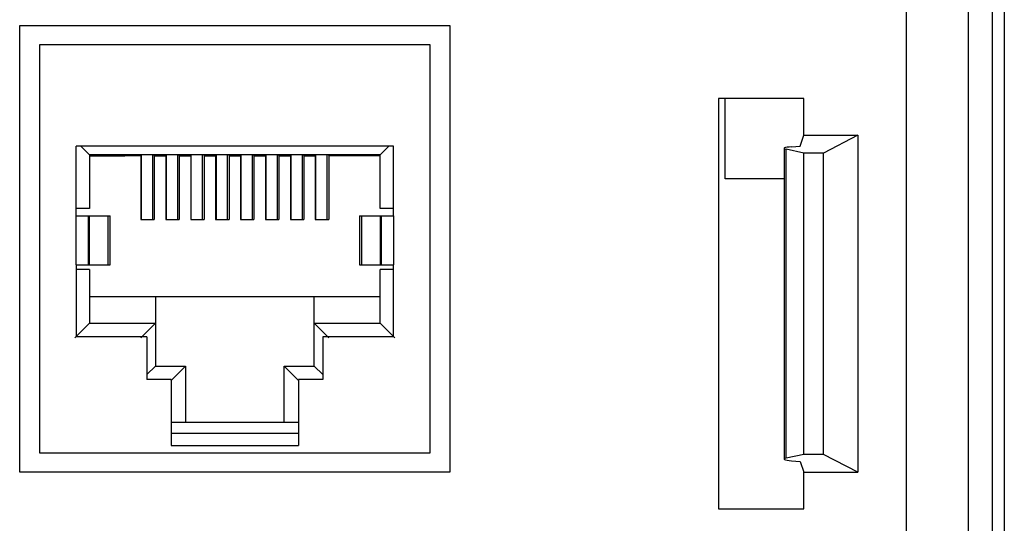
# Model space of a CAD drawing. Header units: inches. Extents: x -14 to 103, y 36 to 194.
# Tile 11 of 12: x 70 to 102, y 145 to 161. Entities that reach past the tile are written whole.
import ezdxf

# ---------------------------------------------------------------- set-up
doc = ezdxf.new("R2010")
doc.units = ezdxf.units.IN
doc.header["$MEASUREMENT"] = 0

# ---------------------------------------------------------------- blocks, each defined once
blk = doc.blocks.new('block 2')
at = {"color": 7, "lineweight": 25}
blk.add_lwpolyline([(95.161, 157.136), (95.161, 146.955)], dxfattribs=at)
blk = doc.blocks.new('block 8')
at = {"color": 7, "lineweight": 25}
blk.add_lwpolyline([(73.094, 153.326), (73.094, 154.926)], dxfattribs=at)
blk = doc.blocks.new('block 9')
at = {"color": 7, "lineweight": 25}
blk.add_lwpolyline([(81.254, 154.926), (81.254, 153.326)], dxfattribs=at)
blk = doc.blocks.new('block 17')
at = {"color": 7, "lineweight": 25}
blk.add_lwpolyline([(97.57, 146.526), (96.45, 147.109)], dxfattribs=at)
blk = doc.blocks.new('block 18')
at = {"color": 7, "lineweight": 25}
blk.add_lwpolyline([(96.45, 147.109), (96.45, 156.982)], dxfattribs=at)
blk = doc.blocks.new('block 19')
at = {"color": 7, "lineweight": 25}
blk.add_lwpolyline([(97.57, 157.566), (96.45, 156.982)], dxfattribs=at)
blk = doc.blocks.new('block 20')
at = {"color": 7, "lineweight": 25}
blk.add_lwpolyline([(97.57, 157.566), (97.57, 146.526)], dxfattribs=at)
blk = doc.blocks.new('block 35')
at = {"color": 7, "lineweight": 25}
blk.add_lwpolyline([(95.683, 157.207), (95.81, 157.566)], dxfattribs=at)
blk = doc.blocks.new('block 36')
at = {"color": 7, "lineweight": 25}
blk.add_lwpolyline([(95.81, 157.566), (97.57, 157.566)], dxfattribs=at)
blk = doc.blocks.new('block 37')
at = {"color": 7, "lineweight": 25}
blk.add_lwpolyline([(96.45, 156.982), (95.81, 156.982)], dxfattribs=at)
blk = doc.blocks.new('block 38')
at = {"color": 7, "lineweight": 25}
blk.add_lwpolyline([(95.81, 156.982), (95.226, 157.107)], dxfattribs=at)
blk = doc.blocks.new('block 39')
at = {"color": 7, "lineweight": 25}
blk.add_open_spline([(95.401, 157.187), (95.172, 157.171), (95.093, 157.135), (95.226, 157.107)], degree=3, dxfattribs=at)
blk = doc.blocks.new('block 40')
at = {"color": 7, "lineweight": 25}
blk.add_lwpolyline([(95.401, 157.187), (95.683, 157.207)], dxfattribs=at)
blk = doc.blocks.new('block 45')
at = {"color": 7, "lineweight": 25}
blk.add_lwpolyline([(95.81, 147.109), (95.226, 146.985)], dxfattribs=at)
blk = doc.blocks.new('block 46')
at = {"color": 7, "lineweight": 25}
blk.add_lwpolyline([(95.226, 146.985), (95.226, 157.107)], dxfattribs=at)
blk = doc.blocks.new('block 47')
at = {"color": 7, "lineweight": 25}
blk.add_lwpolyline([(95.81, 147.109), (95.81, 156.982)], dxfattribs=at)
blk = doc.blocks.new('block 48')
at = {"color": 7, "lineweight": 25}
blk.add_lwpolyline([(96.45, 147.109), (95.81, 147.109)], dxfattribs=at)
blk = doc.blocks.new('block 49')
at = {"color": 7, "lineweight": 25}
blk.add_lwpolyline([(95.683, 146.884), (95.81, 146.526)], dxfattribs=at)
blk = doc.blocks.new('block 50')
at = {"color": 7, "lineweight": 25}
blk.add_lwpolyline([(95.401, 146.904), (95.683, 146.884)], dxfattribs=at)
blk = doc.blocks.new('block 51')
at = {"color": 7, "lineweight": 25}
blk.add_open_spline([(95.226, 146.985), (95.093, 146.957), (95.172, 146.921), (95.401, 146.904)], degree=3, dxfattribs=at)
blk = doc.blocks.new('block 52')
at = {"color": 7, "lineweight": 25}
blk.add_lwpolyline([(95.81, 146.526), (97.57, 146.526)], dxfattribs=at)
blk = doc.blocks.new('block 259')
at = {"color": 7, "lineweight": 25}
blk.add_lwpolyline([(101.97, 193.326), (101.97, 120.502)], dxfattribs=at)
blk = doc.blocks.new('block 261')
at = {"color": 7, "lineweight": 25}
blk.add_lwpolyline([(101.194, 125.326), (101.194, 184.926)], dxfattribs=at)
blk = doc.blocks.new('block 298')
at = {"color": 7, "lineweight": 25}
blk.add_lwpolyline([(99.17, 125.326), (99.17, 184.926)], dxfattribs=at)
blk = doc.blocks.new('block 302')
at = {"color": 7, "lineweight": 25}
blk.add_lwpolyline([(102.37, 193.326), (102.37, 120.109)], dxfattribs=at)
blk = doc.blocks.new('block 321')
at = {"color": 7, "lineweight": 25}
blk.add_lwpolyline([(70.13, 146.526), (70.13, 161.166)], dxfattribs=at)
blk = doc.blocks.new('block 322')
at = {"color": 7, "lineweight": 25}
blk.add_lwpolyline([(84.21, 146.526), (70.13, 146.526)], dxfattribs=at)
blk = doc.blocks.new('block 323')
at = {"color": 7, "lineweight": 25}
blk.add_lwpolyline([(84.21, 161.166), (84.21, 146.526)], dxfattribs=at)
blk = doc.blocks.new('block 324')
at = {"color": 7, "lineweight": 25}
blk.add_lwpolyline([(70.13, 161.166), (84.21, 161.166)], dxfattribs=at)
blk = doc.blocks.new('block 325')
at = {"color": 7, "lineweight": 25}
blk.add_lwpolyline([(95.81, 158.766), (93.01, 158.766)], dxfattribs=at)
blk = doc.blocks.new('block 326')
at = {"color": 7, "lineweight": 25}
blk.add_lwpolyline([(93.01, 158.766), (93.01, 145.326)], dxfattribs=at)
blk = doc.blocks.new('block 327')
at = {"color": 7, "lineweight": 25}
blk.add_lwpolyline([(93.01, 145.326), (95.81, 145.326)], dxfattribs=at)
blk = doc.blocks.new('block 331')
at = {"color": 7, "lineweight": 25}
blk.add_lwpolyline([(95.81, 145.326), (95.81, 146.526)], dxfattribs=at)
blk = doc.blocks.new('block 332')
at = {"color": 7, "lineweight": 25}
blk.add_lwpolyline([(95.81, 157.566), (95.81, 158.766)], dxfattribs=at)
blk = doc.blocks.new('block 351')
at = {"color": 7, "lineweight": 25}
blk.add_lwpolyline([(81.974, 153.326), (82.374, 153.326)], dxfattribs=at)
blk = doc.blocks.new('block 352')
at = {"color": 7, "lineweight": 25}
blk.add_lwpolyline([(81.974, 153.326), (81.974, 154.926)], dxfattribs=at)
blk = doc.blocks.new('block 353')
at = {"color": 7, "lineweight": 25}
blk.add_lwpolyline([(81.974, 154.926), (82.374, 154.926)], dxfattribs=at)
blk = doc.blocks.new('block 354')
at = {"color": 7, "lineweight": 25}
blk.add_lwpolyline([(82.374, 154.926), (82.374, 153.326)], dxfattribs=at)
blk = doc.blocks.new('block 355')
at = {"color": 7, "lineweight": 25}
blk.add_lwpolyline([(71.974, 154.926), (72.374, 154.926)], dxfattribs=at)
blk = doc.blocks.new('block 356')
at = {"color": 7, "lineweight": 25}
blk.add_lwpolyline([(72.374, 154.926), (72.374, 153.326)], dxfattribs=at)
blk = doc.blocks.new('block 357')
at = {"color": 7, "lineweight": 25}
blk.add_lwpolyline([(71.974, 153.326), (71.974, 154.926)], dxfattribs=at)
blk = doc.blocks.new('block 358')
at = {"color": 7, "lineweight": 25}
blk.add_lwpolyline([(71.974, 153.326), (72.374, 153.326)], dxfattribs=at)
blk = doc.blocks.new('block 359')
at = {"color": 7, "lineweight": 25}
blk.add_lwpolyline([(70.774, 160.526), (70.774, 147.166)], dxfattribs=at)
blk = doc.blocks.new('block 360')
at = {"color": 7, "lineweight": 25}
blk.add_lwpolyline([(83.574, 160.526), (70.774, 160.526)], dxfattribs=at)
blk = doc.blocks.new('block 361')
at = {"color": 7, "lineweight": 25}
blk.add_lwpolyline([(83.574, 147.166), (83.574, 160.526)], dxfattribs=at)
blk = doc.blocks.new('block 362')
at = {"color": 7, "lineweight": 25}
blk.add_lwpolyline([(79.254, 149.566), (79.254, 147.406)], dxfattribs=at)
blk = doc.blocks.new('block 363')
at = {"color": 7, "lineweight": 25}
blk.add_lwpolyline([(80.054, 150.966), (80.054, 149.566)], dxfattribs=at)
blk = doc.blocks.new('block 364')
at = {"color": 7, "lineweight": 25}
blk.add_lwpolyline([(82.374, 150.966), (80.054, 150.966)], dxfattribs=at)
blk = doc.blocks.new('block 365')
at = {"color": 7, "lineweight": 25}
blk.add_lwpolyline([(82.374, 150.966), (82.374, 153.326)], dxfattribs=at)
blk = doc.blocks.new('block 366')
at = {"color": 7, "lineweight": 25}
blk.add_lwpolyline([(82.374, 154.926), (82.374, 157.206)], dxfattribs=at)
blk = doc.blocks.new('block 367')
at = {"color": 7, "lineweight": 25}
blk.add_lwpolyline([(82.374, 157.206), (71.974, 157.206)], dxfattribs=at)
blk = doc.blocks.new('block 368')
at = {"color": 7, "lineweight": 25}
blk.add_lwpolyline([(71.974, 154.926), (71.974, 157.206)], dxfattribs=at)
blk = doc.blocks.new('block 369')
at = {"color": 7, "lineweight": 25}
blk.add_lwpolyline([(71.974, 153.326), (71.974, 150.966)], dxfattribs=at)
blk = doc.blocks.new('block 370')
at = {"color": 7, "lineweight": 25}
blk.add_lwpolyline([(75.094, 149.566), (74.294, 149.566)], dxfattribs=at)
blk = doc.blocks.new('block 371')
at = {"color": 7, "lineweight": 25}
blk.add_lwpolyline([(75.094, 149.566), (75.094, 147.406)], dxfattribs=at)
blk = doc.blocks.new('block 372')
at = {"color": 7, "lineweight": 25}
blk.add_lwpolyline([(75.094, 147.406), (79.254, 147.406)], dxfattribs=at)
blk = doc.blocks.new('block 373')
at = {"color": 7, "lineweight": 25}
blk.add_lwpolyline([(74.294, 150.966), (71.974, 150.966)], dxfattribs=at)
blk = doc.blocks.new('block 374')
at = {"color": 7, "lineweight": 25}
blk.add_lwpolyline([(74.294, 150.966), (74.294, 149.566)], dxfattribs=at)
blk = doc.blocks.new('block 375')
at = {"color": 7, "lineweight": 25}
blk.add_lwpolyline([(70.774, 147.166), (83.574, 147.166)], dxfattribs=at)
blk = doc.blocks.new('block 376')
at = {"color": 7, "lineweight": 25}
blk.add_lwpolyline([(80.054, 149.566), (79.254, 149.566)], dxfattribs=at)
blk = doc.blocks.new('block 405')
at = {"color": 7, "lineweight": 25}
blk.add_lwpolyline([(78.794, 148.166), (78.794, 150.006)], dxfattribs=at)
blk = doc.blocks.new('block 406')
at = {"color": 7, "lineweight": 25}
blk.add_lwpolyline([(79.274, 149.526), (78.794, 150.006)], dxfattribs=at)
blk = doc.blocks.new('block 407')
at = {"color": 7, "lineweight": 25}
blk.add_lwpolyline([(75.074, 149.526), (75.554, 150.006)], dxfattribs=at)
blk = doc.blocks.new('block 408')
at = {"color": 7, "lineweight": 25}
blk.add_lwpolyline([(75.554, 150.006), (75.554, 148.166)], dxfattribs=at)
blk = doc.blocks.new('block 409')
at = {"color": 7, "lineweight": 25}
blk.add_lwpolyline([(75.094, 147.806), (79.254, 147.806)], dxfattribs=at)
blk = doc.blocks.new('block 410')
at = {"color": 7, "lineweight": 25}
blk.add_lwpolyline([(75.094, 148.166), (79.255, 148.166)], dxfattribs=at)
blk = doc.blocks.new('block 411')
at = {"color": 7, "lineweight": 25}
blk.add_lwpolyline([(80.254, 150.926), (79.774, 151.406)], dxfattribs=at)
blk = doc.blocks.new('block 412')
at = {"color": 7, "lineweight": 25}
blk.add_lwpolyline([(79.774, 151.406), (81.934, 151.406)], dxfattribs=at)
blk = doc.blocks.new('block 413')
at = {"color": 7, "lineweight": 25}
blk.add_lwpolyline([(82.414, 150.926), (81.934, 151.406)], dxfattribs=at)
blk = doc.blocks.new('block 414')
at = {"color": 7, "lineweight": 25}
blk.add_lwpolyline([(78.794, 150.006), (79.774, 150.006)], dxfattribs=at)
blk = doc.blocks.new('block 415')
at = {"color": 7, "lineweight": 25}
blk.add_lwpolyline([(80.054, 149.726), (79.774, 150.006)], dxfattribs=at)
blk = doc.blocks.new('block 416')
at = {"color": 7, "lineweight": 25}
blk.add_lwpolyline([(72.414, 156.926), (72.134, 157.206)], dxfattribs=at)
blk = doc.blocks.new('block 417')
at = {"color": 7, "lineweight": 25}
blk.add_lwpolyline([(72.414, 156.926), (72.414, 155.166)], dxfattribs=at)
blk = doc.blocks.new('block 418')
at = {"color": 7, "lineweight": 25}
blk.add_lwpolyline([(72.414, 155.166), (71.974, 155.166)], dxfattribs=at)
blk = doc.blocks.new('block 419')
at = {"color": 7, "lineweight": 25}
blk.add_lwpolyline([(74.094, 150.926), (74.574, 151.406)], dxfattribs=at)
blk = doc.blocks.new('block 420')
at = {"color": 7, "lineweight": 25}
blk.add_lwpolyline([(74.574, 151.406), (74.574, 150.006)], dxfattribs=at)
blk = doc.blocks.new('block 421')
at = {"color": 7, "lineweight": 25}
blk.add_lwpolyline([(74.294, 149.726), (74.574, 150.006)], dxfattribs=at)
blk = doc.blocks.new('block 422')
at = {"color": 7, "lineweight": 25}
blk.add_lwpolyline([(72.414, 153.166), (72.414, 151.406)], dxfattribs=at)
blk = doc.blocks.new('block 423')
at = {"color": 7, "lineweight": 25}
blk.add_lwpolyline([(71.934, 150.926), (72.414, 151.406)], dxfattribs=at)
blk = doc.blocks.new('block 424')
at = {"color": 7, "lineweight": 25}
blk.add_lwpolyline([(72.414, 153.166), (71.974, 153.166)], dxfattribs=at)
blk = doc.blocks.new('block 425')
at = {"color": 7, "lineweight": 25}
blk.add_lwpolyline([(79.774, 150.006), (79.774, 151.406)], dxfattribs=at)
blk = doc.blocks.new('block 426')
at = {"color": 7, "lineweight": 25}
blk.add_lwpolyline([(72.414, 151.406), (74.574, 151.406)], dxfattribs=at)
blk = doc.blocks.new('block 427')
at = {"color": 7, "lineweight": 25}
blk.add_lwpolyline([(82.374, 155.166), (81.934, 155.166)], dxfattribs=at)
blk = doc.blocks.new('block 428')
at = {"color": 7, "lineweight": 25}
blk.add_lwpolyline([(81.934, 155.166), (81.934, 156.926)], dxfattribs=at)
blk = doc.blocks.new('block 429')
at = {"color": 7, "lineweight": 25}
blk.add_lwpolyline([(82.214, 157.206), (81.934, 156.926)], dxfattribs=at)
blk = doc.blocks.new('block 430')
at = {"color": 7, "lineweight": 25}
blk.add_lwpolyline([(74.574, 150.006), (75.554, 150.006)], dxfattribs=at)
blk = doc.blocks.new('block 431')
at = {"color": 7, "lineweight": 25}
blk.add_lwpolyline([(81.934, 151.406), (81.934, 153.166)], dxfattribs=at)
blk = doc.blocks.new('block 432')
at = {"color": 7, "lineweight": 25}
blk.add_lwpolyline([(82.374, 153.166), (81.934, 153.166)], dxfattribs=at)
blk = doc.blocks.new('block 442')
at = {"color": 7, "lineweight": 25}
blk.add_lwpolyline([(81.934, 156.926), (72.414, 156.926)], dxfattribs=at)
blk = doc.blocks.new('block 443')
at = {"color": 7, "lineweight": 25}
blk.add_lwpolyline([(72.42, 153.326), (72.42, 154.926)], dxfattribs=at)
blk = doc.blocks.new('block 444')
at = {"color": 7, "lineweight": 25}
blk.add_lwpolyline([(72.374, 154.926), (72.42, 154.926)], dxfattribs=at)
blk = doc.blocks.new('block 445')
at = {"color": 7, "lineweight": 25}
blk.add_lwpolyline([(72.374, 153.326), (72.42, 153.326)], dxfattribs=at)
blk = doc.blocks.new('block 446')
at = {"color": 7, "lineweight": 25}
blk.add_lwpolyline([(81.929, 154.926), (81.929, 153.326)], dxfattribs=at)
blk = doc.blocks.new('block 447')
at = {"color": 7, "lineweight": 25}
blk.add_lwpolyline([(81.929, 153.326), (81.974, 153.326)], dxfattribs=at)
blk = doc.blocks.new('block 448')
at = {"color": 7, "lineweight": 25}
blk.add_lwpolyline([(81.929, 154.926), (81.974, 154.926)], dxfattribs=at)
blk = doc.blocks.new('block 449')
at = {"color": 7, "lineweight": 25}
blk.add_lwpolyline([(81.323, 154.926), (81.323, 153.326)], dxfattribs=at)
blk = doc.blocks.new('block 450')
at = {"color": 7, "lineweight": 25}
blk.add_lwpolyline([(81.323, 153.326), (81.929, 153.326)], dxfattribs=at)
blk = doc.blocks.new('block 451')
at = {"color": 7, "lineweight": 25}
blk.add_lwpolyline([(81.323, 154.926), (81.929, 154.926)], dxfattribs=at)
blk = doc.blocks.new('block 452')
at = {"color": 7, "lineweight": 25}
blk.add_lwpolyline([(73.026, 153.326), (73.026, 154.926)], dxfattribs=at)
blk = doc.blocks.new('block 453')
at = {"color": 7, "lineweight": 25}
blk.add_lwpolyline([(72.42, 154.926), (73.026, 154.926)], dxfattribs=at)
blk = doc.blocks.new('block 454')
at = {"color": 7, "lineweight": 25}
blk.add_lwpolyline([(72.42, 153.326), (73.026, 153.326)], dxfattribs=at)
blk = doc.blocks.new('block 455')
at = {"color": 7, "lineweight": 25}
blk.add_lwpolyline([(95.161, 156.137), (93.227, 156.137)], dxfattribs=at)
blk = doc.blocks.new('block 456')
at = {"color": 7, "lineweight": 25}
blk.add_lwpolyline([(93.227, 156.137), (93.227, 158.766)], dxfattribs=at)
blk = doc.blocks.new('block 457')
at = {"color": 7, "lineweight": 25}
blk.add_lwpolyline([(73.026, 154.926), (73.094, 154.926)], dxfattribs=at)
blk = doc.blocks.new('block 458')
at = {"color": 7, "lineweight": 25}
blk.add_lwpolyline([(73.026, 153.326), (73.094, 153.326)], dxfattribs=at)
blk = doc.blocks.new('block 459')
at = {"color": 7, "lineweight": 25}
blk.add_lwpolyline([(81.254, 153.326), (81.323, 153.326)], dxfattribs=at)
blk = doc.blocks.new('block 460')
at = {"color": 7, "lineweight": 25}
blk.add_lwpolyline([(81.254, 154.926), (81.323, 154.926)], dxfattribs=at)
blk = doc.blocks.new('block 461')
at = {"color": 7, "lineweight": 25}
blk.add_lwpolyline([(75.73, 156.907), (75.73, 156.926)], dxfattribs=at)
blk = doc.blocks.new('block 462')
at = {"color": 7, "lineweight": 25}
blk.add_lwpolyline([(75.73, 156.907), (75.354, 156.907)], dxfattribs=at)
blk = doc.blocks.new('block 463')
at = {"color": 7, "lineweight": 25}
blk.add_lwpolyline([(75.354, 156.907), (75.354, 156.926)], dxfattribs=at)
blk = doc.blocks.new('block 464')
at = {"color": 7, "lineweight": 25}
blk.add_lwpolyline([(74.098, 156.907), (74.098, 156.926)], dxfattribs=at)
blk = doc.blocks.new('block 465')
at = {"color": 7, "lineweight": 25}
blk.add_lwpolyline([(74.098, 156.907), (73.574, 156.907)], dxfattribs=at)
blk = doc.blocks.new('block 466')
at = {"color": 7, "lineweight": 25}
blk.add_lwpolyline([(73.574, 156.89), (73.574, 156.907)], dxfattribs=at)
blk = doc.blocks.new('block 467')
at = {"color": 7, "lineweight": 25}
blk.add_lwpolyline([(72.414, 156.89), (73.574, 156.89)], dxfattribs=at)
blk = doc.blocks.new('block 468')
at = {"color": 7, "lineweight": 25}
blk.add_lwpolyline([(77.362, 156.907), (77.362, 156.926)], dxfattribs=at)
blk = doc.blocks.new('block 469')
at = {"color": 7, "lineweight": 25}
blk.add_lwpolyline([(77.362, 156.907), (76.986, 156.907)], dxfattribs=at)
blk = doc.blocks.new('block 470')
at = {"color": 7, "lineweight": 25}
blk.add_lwpolyline([(76.986, 156.907), (76.986, 156.926)], dxfattribs=at)
blk = doc.blocks.new('block 471')
at = {"color": 7, "lineweight": 25}
blk.add_lwpolyline([(79.81, 156.907), (79.81, 156.926)], dxfattribs=at)
blk = doc.blocks.new('block 472')
at = {"color": 7, "lineweight": 25}
blk.add_lwpolyline([(79.81, 156.907), (79.434, 156.907)], dxfattribs=at)
blk = doc.blocks.new('block 473')
at = {"color": 7, "lineweight": 25}
blk.add_lwpolyline([(79.434, 156.907), (79.434, 156.926)], dxfattribs=at)
blk = doc.blocks.new('block 474')
at = {"color": 7, "lineweight": 25}
blk.add_lwpolyline([(78.178, 156.907), (77.802, 156.907)], dxfattribs=at)
blk = doc.blocks.new('block 475')
at = {"color": 7, "lineweight": 25}
blk.add_lwpolyline([(77.802, 156.907), (77.802, 156.926)], dxfattribs=at)
blk = doc.blocks.new('block 476')
at = {"color": 7, "lineweight": 25}
blk.add_lwpolyline([(78.178, 156.907), (78.178, 156.926)], dxfattribs=at)
blk = doc.blocks.new('block 477')
at = {"color": 7, "lineweight": 25}
blk.add_lwpolyline([(78.994, 156.907), (78.994, 156.926)], dxfattribs=at)
blk = doc.blocks.new('block 478')
at = {"color": 7, "lineweight": 25}
blk.add_lwpolyline([(78.994, 156.907), (78.618, 156.907)], dxfattribs=at)
blk = doc.blocks.new('block 479')
at = {"color": 7, "lineweight": 25}
blk.add_lwpolyline([(78.618, 156.907), (78.618, 156.926)], dxfattribs=at)
blk = doc.blocks.new('block 480')
at = {"color": 7, "lineweight": 25}
blk.add_lwpolyline([(74.914, 156.907), (74.538, 156.907)], dxfattribs=at)
blk = doc.blocks.new('block 481')
at = {"color": 7, "lineweight": 25}
blk.add_lwpolyline([(74.914, 156.907), (74.914, 156.926)], dxfattribs=at)
blk = doc.blocks.new('block 482')
at = {"color": 7, "lineweight": 25}
blk.add_lwpolyline([(74.538, 156.907), (74.538, 156.926)], dxfattribs=at)
blk = doc.blocks.new('block 483')
at = {"color": 7, "lineweight": 25}
blk.add_lwpolyline([(76.546, 156.907), (76.17, 156.907)], dxfattribs=at)
blk = doc.blocks.new('block 484')
at = {"color": 7, "lineweight": 25}
blk.add_lwpolyline([(76.546, 156.907), (76.546, 156.926)], dxfattribs=at)
blk = doc.blocks.new('block 485')
at = {"color": 7, "lineweight": 25}
blk.add_lwpolyline([(76.17, 156.907), (76.17, 156.926)], dxfattribs=at)
blk = doc.blocks.new('block 486')
at = {"color": 7, "lineweight": 25}
blk.add_lwpolyline([(81.934, 156.89), (80.774, 156.89)], dxfattribs=at)
blk = doc.blocks.new('block 487')
at = {"color": 7, "lineweight": 25}
blk.add_lwpolyline([(80.774, 156.89), (80.774, 156.907)], dxfattribs=at)
blk = doc.blocks.new('block 488')
at = {"color": 7, "lineweight": 25}
blk.add_lwpolyline([(80.774, 156.907), (80.25, 156.907)], dxfattribs=at)
blk = doc.blocks.new('block 489')
at = {"color": 7, "lineweight": 25}
blk.add_lwpolyline([(80.25, 156.907), (80.25, 156.926)], dxfattribs=at)
blk = doc.blocks.new('block 490')
at = {"color": 7, "lineweight": 25}
blk.add_lwpolyline([(77.742, 156.926), (77.742, 154.806)], dxfattribs=at)
blk = doc.blocks.new('block 491')
at = {"color": 7, "lineweight": 25}
blk.add_lwpolyline([(77.382, 154.806), (77.382, 156.926)], dxfattribs=at)
blk = doc.blocks.new('block 492')
at = {"color": 7, "lineweight": 25}
blk.add_lwpolyline([(75.75, 154.806), (75.75, 156.926)], dxfattribs=at)
blk = doc.blocks.new('block 493')
at = {"color": 7, "lineweight": 25}
blk.add_lwpolyline([(76.11, 156.926), (76.11, 154.806)], dxfattribs=at)
blk = doc.blocks.new('block 494')
at = {"color": 7, "lineweight": 25}
blk.add_lwpolyline([(76.566, 156.926), (76.566, 154.806)], dxfattribs=at)
blk = doc.blocks.new('block 495')
at = {"color": 7, "lineweight": 25}
blk.add_lwpolyline([(76.926, 156.926), (76.926, 154.806)], dxfattribs=at)
blk = doc.blocks.new('block 496')
at = {"color": 7, "lineweight": 25}
blk.add_lwpolyline([(80.19, 156.926), (80.19, 154.806)], dxfattribs=at)
blk = doc.blocks.new('block 497')
at = {"color": 7, "lineweight": 25}
blk.add_lwpolyline([(79.83, 154.806), (79.83, 156.926)], dxfattribs=at)
blk = doc.blocks.new('block 498')
at = {"color": 7, "lineweight": 25}
blk.add_lwpolyline([(74.118, 154.806), (74.118, 156.926)], dxfattribs=at)
blk = doc.blocks.new('block 499')
at = {"color": 7, "lineweight": 25}
blk.add_lwpolyline([(74.478, 156.926), (74.478, 154.806)], dxfattribs=at)
blk = doc.blocks.new('block 500')
at = {"color": 7, "lineweight": 25}
blk.add_lwpolyline([(74.934, 154.806), (74.934, 156.926)], dxfattribs=at)
blk = doc.blocks.new('block 501')
at = {"color": 7, "lineweight": 25}
blk.add_lwpolyline([(75.294, 156.926), (75.294, 154.806)], dxfattribs=at)
blk = doc.blocks.new('block 502')
at = {"color": 7, "lineweight": 25}
blk.add_lwpolyline([(78.558, 156.926), (78.558, 154.806)], dxfattribs=at)
blk = doc.blocks.new('block 503')
at = {"color": 7, "lineweight": 25}
blk.add_lwpolyline([(78.198, 154.806), (78.198, 156.926)], dxfattribs=at)
blk = doc.blocks.new('block 504')
at = {"color": 7, "lineweight": 25}
blk.add_lwpolyline([(79.374, 156.926), (79.374, 154.806)], dxfattribs=at)
blk = doc.blocks.new('block 505')
at = {"color": 7, "lineweight": 25}
blk.add_lwpolyline([(79.014, 154.806), (79.014, 156.926)], dxfattribs=at)
blk = doc.blocks.new('block 532')
at = {"color": 7, "lineweight": 25}
blk.add_lwpolyline([(72.414, 152.286), (74.574, 152.286)], dxfattribs=at)
blk = doc.blocks.new('block 533')
at = {"color": 7, "lineweight": 25}
blk.add_lwpolyline([(74.574, 152.286), (74.574, 151.406)], dxfattribs=at)
blk = doc.blocks.new('block 534')
at = {"color": 7, "lineweight": 25}
blk.add_lwpolyline([(79.774, 152.286), (81.934, 152.286)], dxfattribs=at)
blk = doc.blocks.new('block 535')
at = {"color": 7, "lineweight": 25}
blk.add_lwpolyline([(79.774, 151.406), (79.774, 152.286)], dxfattribs=at)
blk = doc.blocks.new('block 536')
at = {"color": 7, "lineweight": 25}
blk.add_lwpolyline([(74.098, 156.89), (73.574, 156.89)], dxfattribs=at)
blk = doc.blocks.new('block 537')
at = {"color": 7, "lineweight": 25}
blk.add_lwpolyline([(74.098, 156.89), (74.098, 154.806)], dxfattribs=at)
blk = doc.blocks.new('block 538')
at = {"color": 7, "lineweight": 25}
blk.add_lwpolyline([(74.538, 156.89), (74.914, 156.89)], dxfattribs=at)
blk = doc.blocks.new('block 539')
at = {"color": 7, "lineweight": 25}
blk.add_lwpolyline([(75.354, 156.89), (75.354, 154.806)], dxfattribs=at)
blk = doc.blocks.new('block 540')
at = {"color": 7, "lineweight": 25}
blk.add_lwpolyline([(75.73, 156.89), (75.73, 154.806)], dxfattribs=at)
blk = doc.blocks.new('block 541')
at = {"color": 7, "lineweight": 25}
blk.add_lwpolyline([(76.546, 154.806), (76.986, 154.806)], dxfattribs=at)
blk = doc.blocks.new('block 542')
at = {"color": 7, "lineweight": 25}
blk.add_lwpolyline([(76.986, 156.89), (76.986, 154.806)], dxfattribs=at)
blk = doc.blocks.new('block 543')
at = {"color": 7, "lineweight": 25}
blk.add_lwpolyline([(76.986, 156.89), (77.362, 156.89)], dxfattribs=at)
blk = doc.blocks.new('block 544')
at = {"color": 7, "lineweight": 25}
blk.add_lwpolyline([(77.362, 156.89), (77.362, 154.806)], dxfattribs=at)
blk = doc.blocks.new('block 545')
at = {"color": 7, "lineweight": 25}
blk.add_lwpolyline([(77.362, 154.806), (77.802, 154.806)], dxfattribs=at)
blk = doc.blocks.new('block 546')
at = {"color": 7, "lineweight": 25}
blk.add_lwpolyline([(77.802, 156.89), (77.802, 154.806)], dxfattribs=at)
blk = doc.blocks.new('block 547')
at = {"color": 7, "lineweight": 25}
blk.add_lwpolyline([(77.802, 156.89), (78.178, 156.89)], dxfattribs=at)
blk = doc.blocks.new('block 548')
at = {"color": 7, "lineweight": 25}
blk.add_lwpolyline([(78.178, 156.89), (78.178, 154.806)], dxfattribs=at)
blk = doc.blocks.new('block 549')
at = {"color": 7, "lineweight": 25}
blk.add_lwpolyline([(78.178, 154.806), (78.618, 154.806)], dxfattribs=at)
blk = doc.blocks.new('block 550')
at = {"color": 7, "lineweight": 25}
blk.add_lwpolyline([(79.434, 156.89), (79.434, 154.806)], dxfattribs=at)
blk = doc.blocks.new('block 551')
at = {"color": 7, "lineweight": 25}
blk.add_lwpolyline([(79.434, 156.89), (79.81, 156.89)], dxfattribs=at)
blk = doc.blocks.new('block 552')
at = {"color": 7, "lineweight": 25}
blk.add_lwpolyline([(80.25, 156.89), (80.25, 154.806)], dxfattribs=at)
blk = doc.blocks.new('block 553')
at = {"color": 7, "lineweight": 25}
blk.add_lwpolyline([(76.17, 156.89), (76.546, 156.89)], dxfattribs=at)
blk = doc.blocks.new('block 554')
at = {"color": 7, "lineweight": 25}
blk.add_lwpolyline([(78.994, 154.806), (79.434, 154.806)], dxfattribs=at)
blk = doc.blocks.new('block 555')
at = {"color": 7, "lineweight": 25}
blk.add_lwpolyline([(74.574, 152.286), (79.774, 152.286)], dxfattribs=at)
blk = doc.blocks.new('block 556')
at = {"color": 7, "lineweight": 25}
blk.add_lwpolyline([(74.098, 154.806), (74.538, 154.806)], dxfattribs=at)
blk = doc.blocks.new('block 557')
at = {"color": 7, "lineweight": 25}
blk.add_lwpolyline([(78.994, 156.89), (78.994, 154.806)], dxfattribs=at)
blk = doc.blocks.new('block 558')
at = {"color": 7, "lineweight": 25}
blk.add_lwpolyline([(74.538, 156.89), (74.538, 154.806)], dxfattribs=at)
blk = doc.blocks.new('block 559')
at = {"color": 7, "lineweight": 25}
blk.add_lwpolyline([(74.914, 154.806), (75.354, 154.806)], dxfattribs=at)
blk = doc.blocks.new('block 560')
at = {"color": 7, "lineweight": 25}
blk.add_lwpolyline([(78.618, 156.89), (78.618, 154.806)], dxfattribs=at)
blk = doc.blocks.new('block 561')
at = {"color": 7, "lineweight": 25}
blk.add_lwpolyline([(80.774, 156.89), (80.25, 156.89)], dxfattribs=at)
blk = doc.blocks.new('block 562')
at = {"color": 7, "lineweight": 25}
blk.add_lwpolyline([(78.618, 156.89), (78.994, 156.89)], dxfattribs=at)
blk = doc.blocks.new('block 563')
at = {"color": 7, "lineweight": 25}
blk.add_lwpolyline([(74.914, 156.89), (74.914, 154.806)], dxfattribs=at)
blk = doc.blocks.new('block 564')
at = {"color": 7, "lineweight": 25}
blk.add_lwpolyline([(79.81, 154.806), (80.25, 154.806)], dxfattribs=at)
blk = doc.blocks.new('block 565')
at = {"color": 7, "lineweight": 25}
blk.add_lwpolyline([(75.354, 156.89), (75.73, 156.89)], dxfattribs=at)
blk = doc.blocks.new('block 566')
at = {"color": 7, "lineweight": 25}
blk.add_lwpolyline([(79.81, 156.89), (79.81, 154.806)], dxfattribs=at)
blk = doc.blocks.new('block 567')
at = {"color": 7, "lineweight": 25}
blk.add_lwpolyline([(75.73, 154.806), (76.17, 154.806)], dxfattribs=at)
blk = doc.blocks.new('block 568')
at = {"color": 7, "lineweight": 25}
blk.add_lwpolyline([(76.17, 156.89), (76.17, 154.806)], dxfattribs=at)
blk = doc.blocks.new('block 569')
at = {"color": 7, "lineweight": 25}
blk.add_lwpolyline([(76.546, 156.89), (76.546, 154.806)], dxfattribs=at)

msp = doc.modelspace()

# ---------------------------------------------------------------- block references
for name in ['block 259', 'block 302', 'block 298', 'block 261', 'block 321', 'block 324', 'block 323', 'block 359', 'block 360', 'block 361', 'block 325', 'block 326', 'block 456', 'block 332', 'block 35', 'block 36', 'block 19', 'block 20', 'block 367', 'block 368', 'block 416', 'block 429', 'block 366', 'block 39', 'block 2', 'block 38', 'block 46', 'block 40', 'block 417', 'block 442', 'block 467', 'block 465', 'block 466', 'block 536', 'block 464', 'block 537', 'block 498', 'block 499', 'block 482', 'block 480', 'block 538', 'block 558', 'block 481', 'block 563', 'block 500', 'block 501', 'block 463', 'block 462', 'block 539', 'block 565', 'block 461', 'block 540', 'block 492', 'block 493', 'block 485', 'block 483', 'block 553', 'block 568', 'block 484', 'block 569', 'block 494', 'block 495', 'block 470', 'block 469', 'block 542', 'block 543', 'block 468', 'block 544', 'block 491', 'block 490', 'block 475', 'block 474', 'block 546', 'block 547', 'block 476', 'block 548', 'block 503', 'block 502', 'block 479', 'block 478', 'block 560', 'block 562', 'block 477', 'block 557', 'block 505', 'block 504', 'block 473', 'block 472', 'block 550', 'block 551', 'block 471', 'block 566', 'block 497', 'block 496', 'block 489', 'block 488', 'block 552', 'block 561', 'block 487', 'block 486', 'block 428', 'block 37', 'block 47', 'block 18', 'block 455', 'block 418', 'block 427', 'block 355', 'block 357', 'block 356', 'block 444', 'block 443', 'block 453', 'block 452', 'block 457', 'block 8', 'block 556', 'block 559', 'block 567', 'block 541', 'block 545', 'block 549', 'block 554', 'block 564', 'block 9', 'block 460', 'block 449', 'block 451', 'block 446', 'block 448', 'block 352', 'block 353', 'block 354', 'block 358', 'block 369', 'block 424', 'block 445', 'block 422', 'block 454', 'block 458', 'block 459', 'block 450', 'block 447', 'block 431', 'block 432', 'block 351', 'block 365', 'block 532', 'block 533', 'block 555', 'block 534', 'block 535', 'block 423', 'block 426', 'block 419', 'block 420', 'block 411', 'block 412', 'block 425', 'block 413', 'block 373', 'block 374', 'block 363', 'block 364', 'block 421', 'block 430', 'block 407', 'block 408', 'block 405', 'block 406', 'block 414', 'block 415', 'block 370', 'block 371', 'block 362', 'block 376', 'block 410', 'block 409', 'block 372', 'block 375', 'block 45', 'block 48', 'block 17', 'block 51', 'block 50', 'block 49', 'block 322', 'block 52', 'block 331', 'block 327']:
    msp.add_blockref(name, (0, 0))

doc.saveas('drawing.dxf')
